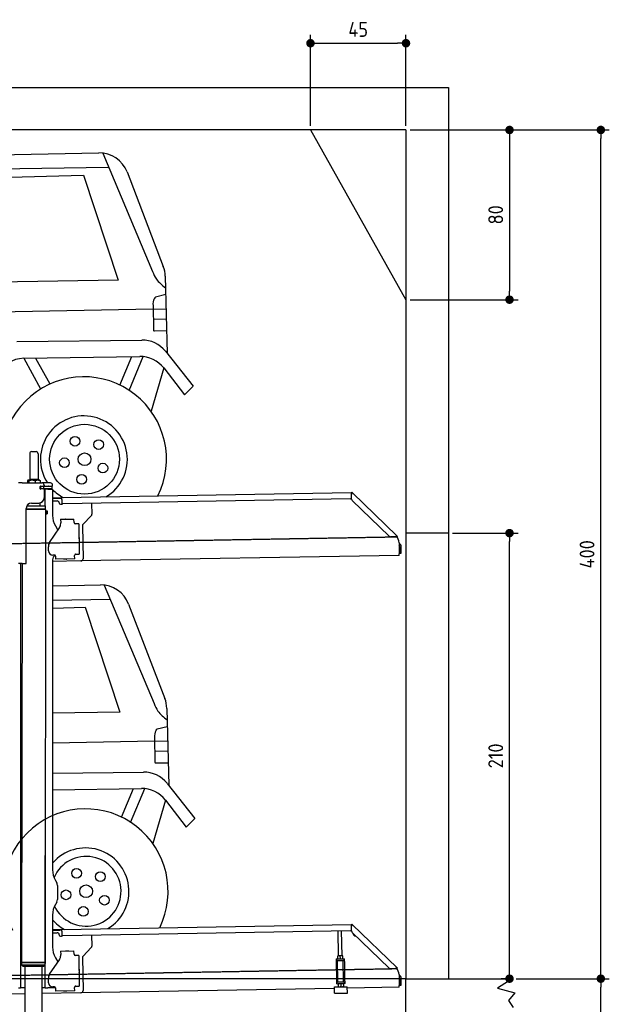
# Model space of a CAD drawing. Header units: millimetres. Extents: x 552 to 7231, y 5567 to 12636.
# Tile 4 of 4: x 4453 to 7231, y 7995 to 12636. Entities that reach past the tile are written whole.
import ezdxf

# ---------------------------------------------------------------- set-up
doc = ezdxf.new("R2010")
doc.units = ezdxf.units.MM
doc.linetypes.add('GEN3', pattern=[6.25, 5, -1.25])
doc.layers.get('0').update_dxf_attribs({"lineweight": 25})
for name, color, linetype, lineweight in [('3', 6, 'GEN3', 25), ('4', 3, 'Continuous', 25), ('5', 3, 'Continuous', 25), ('AM_0', 7, 'Continuous', 25), ('AM_5', 3, 'Continuous', 25)]:
    doc.layers.add(name, color=color, linetype=linetype, lineweight=lineweight)
doc.layers.add('Car', color=10, linetype='Continuous')
doc.styles.get("Standard").update_dxf_attribs({"font": 'ISOCP.SHX'})
doc.dimstyles.new('GEN-ISO$0', dxfattribs={"dimscale": 20, "dimtxt": 3.5, "dimasz": 2, "dimexe": 2, "dimexo": 1, "dimgap": 1.5, "dimtad": 1, "dimdec": 1, "dimlfac": 0.1, "dimdsep": 46, "dimtxsty": 'Standard', "dimblk": 'PUNKT', "dimcen": 2, "dimclrd": 256, "dimclre": 256, "dimclrt": 2, "dimadec": 0, "dimazin": 0, "dimtp": 0.1, "dimtm": 0.1, "dimtfac": 0.71, "dimtdec": 1, "dimtmove": 2, "dimatfit": 3, "dimldrblk": 'PUNKT', "dimfxl": 1, "dimtolj": 1, "dimarcsym": 0})

# ---------------------------------------------------------------- blocks, each defined once
blk = doc.blocks.new('PUNKT')
at = {"layer": '4', "color": 0, "linetype": 'ByBlock'}
blk.add_line((-0.5, 0), (-1, 0), dxfattribs=at)
at = {"layer": '4', "color": 0, "linetype": 'ByBlock', "const_width": 0.5}
blk.add_lwpolyline([(-0.25, 0, 1), (0.25, 0, 1)], format="xyb", close=True, dxfattribs=at)
blk = doc.blocks.new('*D4')
at = {"layer": '4', "lineweight": -2, "transparency": 16777216}
for p, q in [((6792.8, 8115.9), (7231, 8115.9)), ((7191, 6055.9), (7191, 8075.9)), ((6292.8, 6015.9), (7231, 6015.9))]:
    blk.add_line(p, q, dxfattribs=at)
at = {"layer": 'Defpoints', "color": 0, "transparency": 16777216}
for p in [(6772.8, 8115.9), (7191, 8115.9), (6272.8, 6015.9)]:
    blk.add_point(p, dxfattribs=at)
at = {"layer": '4', "lineweight": -2, "transparency": 16777216, "xscale": 40, "yscale": 40, "zscale": 40}
for p, rotation in [((7191, 8115.9), 90), ((7191, 6015.9), 270)]:
    blk.add_blockref('PUNKT', p, dxfattribs=dict(at, rotation=rotation))
at = {"layer": '4', "color": 2, "transparency": 16777216, "insert": (7125.9, 7065.9), "char_height": 70, "attachment_point": 5, "rotation": 90}
blk.add_mtext('\\A1;210', dxfattribs=at)
blk = doc.blocks.new('*D5')
at = {"layer": '4', "lineweight": -2, "transparency": 16777216}
for p, q in [((6292.8, 12115.9), (7231, 12115.9)), ((7191, 8155.9), (7191, 12075.9)), ((6792.8, 8115.9), (7231, 8115.9))]:
    blk.add_line(p, q, dxfattribs=at)
at = {"layer": 'Defpoints', "color": 0, "transparency": 16777216}
for p in [(6272.8, 12115.9), (7191, 12115.9), (6772.8, 8115.9)]:
    blk.add_point(p, dxfattribs=at)
at = {"layer": '4', "lineweight": -2, "transparency": 16777216, "xscale": 40, "yscale": 40, "zscale": 40}
for p, rotation in [((7191, 12115.9), 90), ((7191, 8115.9), 270)]:
    blk.add_blockref('PUNKT', p, dxfattribs=dict(at, rotation=rotation))
at = {"layer": '4', "color": 2, "transparency": 16777216, "insert": (7126, 10115.9), "char_height": 70, "attachment_point": 5, "rotation": 90}
blk.add_mtext('\\A1;400', dxfattribs=at)
blk = doc.blocks.new('*D10')
at = {"layer": '4', "lineweight": -2, "transparency": 16777216}
for p, q in [((5822.8, 12135.9), (5822.8, 12564.6)), ((6272.8, 12135.9), (6272.8, 12564.6)), ((5862.8, 12524.6), (6232.8, 12524.6))]:
    blk.add_line(p, q, dxfattribs=at)
at = {"layer": 'Defpoints', "color": 0, "transparency": 16777216}
for p in [(6272.8, 12524.6), (5822.8, 12115.9), (6272.8, 12115.9)]:
    blk.add_point(p, dxfattribs=at)
at = {"layer": '4', "lineweight": -2, "transparency": 16777216, "xscale": 40, "yscale": 40, "zscale": 40, "rotation": 180}
blk.add_blockref('PUNKT', (5822.8, 12524.6), dxfattribs=at)
at = {"layer": '4', "lineweight": -2, "transparency": 16777216, "xscale": 40, "yscale": 40, "zscale": 40}
blk.add_blockref('PUNKT', (6272.8, 12524.6), dxfattribs=at)
at = {"layer": '4', "color": 2, "transparency": 16777216, "insert": (6047.8, 12589.6), "char_height": 70, "attachment_point": 5}
blk.add_mtext('\\A1;45', dxfattribs=at)
blk = doc.blocks.new('*D11')
at = {"layer": '4', "lineweight": -2, "transparency": 16777216}
for p, q in [((6292.8, 12115.9), (6800.7, 12115.9)), ((6760.7, 12075.9), (6760.7, 11355.9)), ((6292.8, 11315.9), (6800.7, 11315.9))]:
    blk.add_line(p, q, dxfattribs=at)
at = {"layer": 'Defpoints', "color": 0, "transparency": 16777216}
for p in [(6272.8, 12115.9), (6272.8, 11315.9), (6760.7, 11315.9)]:
    blk.add_point(p, dxfattribs=at)
at = {"layer": '4', "lineweight": -2, "transparency": 16777216, "xscale": 40, "yscale": 40, "zscale": 40}
for p, rotation in [((6760.7, 12115.9), 90), ((6760.7, 11315.9), 270)]:
    blk.add_blockref('PUNKT', p, dxfattribs=dict(at, rotation=rotation))
at = {"layer": '4', "color": 2, "transparency": 16777216, "insert": (6695.7, 11715.9), "char_height": 70, "attachment_point": 5, "rotation": 90}
blk.add_mtext('\\A1;80', dxfattribs=at)
blk = doc.blocks.new('*D13')
at = {"layer": 'AM_5', "lineweight": -2, "transparency": 16777216}
for p, q in [((6492.8, 10215.9), (6800.7, 10215.9)), ((6760.7, 8155.9), (6760.7, 10175.9)), ((6752.8, 8115.9), (6720.7, 8115.9))]:
    blk.add_line(p, q, dxfattribs=at)
at = {"layer": 'Defpoints', "color": 0, "transparency": 16777216}
for p in [(6472.8, 10215.9), (6760.7, 10215.9), (6772.8, 8115.9)]:
    blk.add_point(p, dxfattribs=at)
at = {"layer": 'AM_5', "lineweight": -2, "transparency": 16777216, "xscale": 40, "yscale": 40, "zscale": 40}
for p, rotation in [((6760.7, 10215.9), 90), ((6760.7, 8115.9), 270)]:
    blk.add_blockref('PUNKT', p, dxfattribs=dict(at, rotation=rotation))
at = {"layer": 'AM_5', "color": 2, "linetype": 'Continuous', "transparency": 16777216, "insert": (6695.7, 9165.9), "char_height": 70, "attachment_point": 5, "rotation": 90}
blk.add_mtext('\\A1;210', dxfattribs=at)

msp = doc.modelspace()

# ---------------------------------------------------------------- linework, layer by layer
for p, q in [((872.77, 12315.9), (6472.77, 12315.9)), ((6472.77, 12315.9), (6472.77, 8115.9)), ((6272.78, 12115.9), (1072.77, 12115.9)), ((6272.78, 12115.9), (6272.78, 8115.9)), ((4499.57, 10589.98), (4499.57, 10469.98)), ((4509.57, 10599.98), (4529.57, 10599.98)), ((4539.57, 10589.98), (4539.57, 10469.98)), ((4463.57, 10452.48), (4447.57, 10452.48)), ((4463.57, 10452.48), (4557.57, 10452.48)), ((4489.65, 10462.52), (4489.65, 10452.48)), ((4492.07, 10464.98), (4491.61, 10464.71)), ((4492.52, 10464.98), (4492.07, 10464.98)), ((4510.35, 10464.98), (4492.52, 10464.98)), ((4495.39, 10462.52), (4495.39, 10452.48)), ((4499.57, 10469.98), (4539.57, 10469.98)), ((4501.57, 10464.98), (4501.57, 10469.98)), ((4537.39, 10464.98), (4510.35, 10464.98)), ((4525.31, 10462.52), (4525.31, 10452.48)), ((4547.07, 10464.98), (4537.39, 10464.98)), ((4537.57, 10464.98), (4537.57, 10469.98)), ((4547.07, 10464.98), (4547.53, 10464.71)), ((4549.48, 10462.52), (4549.48, 10452.48)), ((4597.57, 10452.48), (4557.57, 10452.48)), ((4567.57, 10442.48), (4567.57, 10439.48)), ((4607.57, 10439.48), (4607.57, 10442.48)), ((4548.68, 10423.98), (4548.57, 10423.98)), ((4550.57, 10423.98), (4548.68, 10423.98)), ((4550.57, 10435.98), (4548.7, 10435.98)), ((4549.57, 10426.62), (4549.57, 10433.83)), ((4550.57, 10435.98), (4551.57, 10435.98)), ((4550.57, 10435.98), (4550.57, 10423.98)), ((4551.57, 10423.98), (4550.57, 10423.98)), ((4564.57, 10435.98), (4551.57, 10435.98)), ((4552.21, 10423.98), (4551.57, 10423.98)), ((4552.21, 10436.48), (4564.57, 10436.48)), ((4564.57, 10423.98), (4552.21, 10423.98)), ((4564.57, 10435.98), (4565.57, 10435.98)), ((4565.57, 10423.98), (4564.57, 10423.98)), ((4567.74, 10435.98), (4565.57, 10435.98)), ((4565.57, 10423.98), (4565.57, 10435.98)), ((4565.57, 10423.98), (4567.74, 10423.98)), ((4567.57, 10420.98), (4567.57, 10382.48)), ((4603.4, 10435.98), (4567.74, 10435.98)), ((4603.4, 10423.98), (4567.74, 10423.98)), ((4572.57, 10343.9), (4572.57, 10422.48)), ((4584.57, 10422.48), (4572.57, 10422.48)), ((4584.57, 10422.48), (4606.57, 10422.48)), ((4592.21, 10436.48), (4604.57, 10436.48)), ((4603.4, 10435.98), (4605.57, 10435.98)), ((4605.57, 10423.98), (4603.4, 10423.98)), ((4605.57, 10423.98), (4605.57, 10435.98)), ((4607.57, 10421.48), (4607.57, 10299.54)), ((4651.05, 10383.01), (6015.84, 10406.83)), ((6016.97, 10408.53), (6015.58, 10407.09)), ((6017.37, 10405.35), (6015.58, 10407.09)), ((6016.12, 10375.88), (6015.73, 10398.43)), ((6015.96, 10400.02), (6015.84, 10406.83)), ((6016.97, 10408.53), (6018.76, 10406.79)), ((6018.87, 10403.91), (6017.37, 10405.35)), ((6018.76, 10406.79), (6020.26, 10405.34)), ((6018.87, 10403.91), (6019.25, 10404.29)), ((6019.25, 10404.29), (6020.26, 10405.34)), ((6020.26, 10405.34), (6229.47, 10203.31)), ((4489.57, 10344.03), (4489.57, 10348.74)), ((4508.57, 10357.48), (4542.57, 10357.48)), ((4549.57, 10343.93), (4549.59, 10358.49)), ((4607.57, 10382.25), (4641.05, 10382.84)), ((4641.12, 10378.84), (4607.57, 10378.25)), ((4607.57, 10367.25), (4628.81, 10367.62)), ((4638.99, 10357.8), (4639, 10356.8)), ((4641.05, 10382.84), (4651.05, 10383.01)), ((4651.12, 10379.01), (4641.12, 10378.84)), ((4644.09, 10351.89), (4649.09, 10351.97)), ((4651.19, 10375.01), (4651.05, 10383.01)), ((4651.19, 10375.01), (4651.48, 10358.02)), ((6011.36, 10376.75), (4656.57, 10353.1)), ((4791.55, 10355.46), (4792.44, 10304.61)), ((6193.05, 10200.95), (6019.17, 10368.86)), ((4483.57, 10075.48), (4483.57, 10332.48)), ((4483.57, 10075.48), (4483.57, 10332.48)), ((4483.57, 10330.77), (4574.55, 10330.63)), ((4483.57, 10329.03), (4571.54, 10328.9)), ((4571.54, 10328.9), (4483.57, 10329.03)), ((4574.54, 10327.16), (4483.57, 10327.3)), ((4486.4, 10344.03), (4574.57, 10343.89)), ((4571.54, 10328.9), (4574.55, 10330.63)), ((4571.54, 10328.9), (4574.54, 10327.16)), ((4574.51, 10306.39), (4571.79, 8191.9)), ((4572.57, 10328.31), (4572.57, 10329.49)), ((4574.51, 10306.39), (4581.51, 10306.38)), ((4574.54, 10327.16), (4574.53, 10321.39)), ((4574.53, 10321.39), (4581.53, 10321.38)), ((4574.55, 10330.63), (4574.57, 10343.89)), ((4581.51, 10306.38), (4581.53, 10321.38)), ((4582.51, 10307.38), (4581.51, 10306.38)), ((4582.53, 10320.38), (4581.53, 10321.38)), ((4582.53, 10320.38), (4582.51, 10307.38)), ((4645.33, 10280.9), (4708.32, 10282)), ((4645.33, 10280.9), (4645.61, 10264.9)), ((4645.68, 10260.66), (4645.61, 10264.9)), ((4669.82, 10281.82), (4683.81, 10282.07)), ((4708.6, 10266), (4708.32, 10282)), ((4708.6, 10266), (4708.62, 10265)), ((4713.7, 10260.09), (4714.7, 10260.1)), ((4730.7, 10260.38), (4714.7, 10260.1)), ((4730.7, 10260.38), (4733.21, 10116.4)), ((4789.63, 10297.49), (4751.18, 10257.67)), ((4593.55, 10172.05), (4639.7, 10240.48)), ((4620.96, 10249.54), (4632.43, 10229.69)), ((4748.37, 10250.55), (4751.09, 10094.71)), ((6472.77, 10215.9), (6272.78, 10215.9)), ((4732.33, 10195.4), (4732.58, 10181.4)), ((6222.72, 10198.54), (6200.17, 10198.15)), ((6228.46, 10202.26), (6228.08, 10201.87)), ((6229.58, 10200.43), (6228.08, 10201.87)), ((6229.47, 10203.31), (6228.46, 10202.26)), ((6229.47, 10203.31), (6230.97, 10201.87)), ((6231.38, 10198.69), (6229.58, 10200.43)), ((6230.97, 10201.87), (6232.77, 10200.13)), ((6231.38, 10198.69), (6232.77, 10200.13)), ((6240.01, 10170), (6240.9, 10118.72)), ((4587.92, 10131.87), (4587.57, 10151.87)), ((4717.22, 10116.13), (4716.22, 10116.11)), ((4717.22, 10116.13), (4733.21, 10116.4)), ((6241.04, 10110.72), (6240.9, 10118.72)), ((6242.3, 10153.18), (6242.87, 10120.81)), ((6242.87, 10120.81), (6250.86, 10120.95)), ((6250.86, 10120.95), (6250.3, 10153.32)), ((4463.57, 10072.48), (4447.57, 10072.48)), ((4463.57, 10072.48), (4447.57, 10072.48)), ((4455.57, 10069.48), (4455.57, 10072.48)), ((4455.57, 10069.48), (4455.57, 10072.48)), ((4455.57, 10069.48), (4455.57, 8072.48)), ((4464.15, 10072.48), (4461.79, 8192.07)), ((4463.57, 10072.48), (4480.57, 10072.48)), ((4463.57, 10072.48), (4480.57, 10072.48)), ((4607.57, 10089.48), (4607.57, 8629.11)), ((4741.27, 10084.54), (4607.57, 10082.21)), ((4616.27, 10112.36), (4608.27, 10112.22)), ((4621.35, 10107.45), (4621.61, 10092.45)), ((4711.6, 10094.02), (4621.61, 10092.45)), ((4673.61, 10092.86), (4659.62, 10092.62)), ((4711.3, 10111.02), (4711.32, 10110.02)), ((4711.6, 10094.02), (4711.32, 10110.02)), ((6241.04, 10110.72), (4741.27, 10084.54)), ((4572.57, 8072.48), (4572.57, 8696.99)), ((4620.96, 8579.11), (4627.22, 8568.28)), ((4630.57, 8555.78), (4630.57, 8489.18)), ((4627.22, 8476.68), (4620.96, 8465.85)), ((4607.57, 8415.85), (4607.57, 8264.54)), ((4651.05, 8348.01), (6015.84, 8371.83)), ((6016.97, 8373.53), (6015.58, 8372.09)), ((6017.37, 8370.35), (6015.58, 8372.09)), ((6016.12, 8340.88), (6015.73, 8363.43)), ((6015.96, 8365.02), (6015.84, 8371.83)), ((6016.97, 8373.53), (6018.76, 8371.79)), ((6018.87, 8368.91), (6017.37, 8370.35)), ((6018.76, 8371.79), (6020.26, 8370.34)), ((6018.87, 8368.91), (6019.25, 8369.29)), ((6019.25, 8369.29), (6020.26, 8370.34)), ((6020.26, 8370.34), (6229.47, 8168.31)), ((4607.57, 8347.25), (4641.05, 8347.84)), ((4641.12, 8343.84), (4607.57, 8343.25)), ((4607.57, 8332.25), (4628.81, 8332.62)), ((4638.99, 8322.8), (4639, 8321.8)), ((4641.05, 8347.84), (4651.05, 8348.01)), ((4651.12, 8344.01), (4641.12, 8343.84)), ((4644.09, 8316.89), (4649.09, 8316.97)), ((4651.19, 8340.01), (4651.05, 8348.01)), ((4651.19, 8340.01), (4651.48, 8323.02)), ((6011.36, 8341.75), (4656.57, 8318.1)), ((4791.55, 8320.46), (4792.44, 8269.61)), ((5955.41, 8224.06), (5953.37, 8340.74)), ((5971.41, 8224.34), (5969.37, 8341.02)), ((6193.05, 8165.95), (6019.17, 8333.86)), ((4789.63, 8262.49), (4751.18, 8222.67)), ((4620.96, 8214.54), (4632.43, 8194.69)), ((4645.33, 8245.9), (4708.32, 8247)), ((4645.33, 8245.9), (4645.61, 8229.9)), ((4645.68, 8225.66), (4645.61, 8229.9)), ((4669.82, 8246.82), (4683.81, 8247.07)), ((4708.6, 8231), (4708.32, 8247)), ((4708.6, 8231), (4708.62, 8230)), ((4713.7, 8225.09), (4714.7, 8225.1)), ((4730.7, 8225.38), (4714.7, 8225.1)), ((4730.7, 8225.38), (4733.21, 8081.4)), ((4748.37, 8215.55), (4751.09, 8059.71)), ((5952.16, 8224), (5951.42, 8223.55)), ((5951.64, 8210.69), (5951.44, 8222.48)), ((5974.66, 8224.39), (5952.16, 8224)), ((5963.64, 8210.9), (5963.43, 8222.69)), ((5974.66, 8224.39), (5975.41, 8223.97)), ((5975.64, 8211.11), (5975.43, 8222.9)), ((4461.79, 8192.07), (4461.77, 8181.07)), ((4461.77, 8181.07), (4571.77, 8180.9)), ((4468.76, 8174.06), (4461.77, 8181.07)), ((4571.79, 8191.9), (4461.79, 8192.07)), ((4461.79, 8192.07), (4571.79, 8191.9)), ((4564.76, 8173.91), (4468.76, 8174.06)), ((4477.06, 8174.04), (4474.18, 6153.98)), ((4557.06, 8173.92), (4554.18, 6153.98)), ((4564.76, 8173.91), (4571.77, 8180.9)), ((4571.79, 8191.9), (4571.77, 8180.9)), ((4593.55, 8137.05), (4639.7, 8205.48)), ((5943.67, 8209.05), (5948.67, 8209.14)), ((5943.67, 8209.05), (5943.81, 8201.05)), ((5948.81, 8201.14), (5943.81, 8201.05)), ((5943.81, 8201.05), (5943.95, 8193.05)), ((5943.95, 8193.05), (5945.43, 8108.06)), ((5948.67, 8209.14), (5978.66, 8209.66)), ((5948.81, 8201.14), (5978.8, 8201.66)), ((5952.1, 8101.18), (5950.36, 8201.16)), ((5952.42, 8209.2), (5951.66, 8209.62)), ((5974.91, 8209.59), (5975.66, 8210.04)), ((5979, 8101.65), (5977.25, 8201.63)), ((5978.66, 8209.66), (5983.66, 8209.75)), ((5983.8, 8201.75), (5978.8, 8201.66)), ((5983.8, 8201.75), (5983.66, 8209.75)), ((5983.94, 8193.75), (5983.8, 8201.75)), ((5985.43, 8108.76), (5983.94, 8193.75)), ((6228.46, 8167.26), (6228.08, 8166.87)), ((6229.47, 8168.31), (6228.46, 8167.26)), ((6229.47, 8168.31), (6230.97, 8166.87)), ((4732.33, 8160.4), (4732.58, 8146.4)), ((6222.72, 8163.54), (6200.17, 8163.15)), ((6229.58, 8165.43), (6228.08, 8166.87)), ((6231.38, 8163.69), (6229.58, 8165.43)), ((6230.97, 8166.87), (6232.77, 8165.13)), ((6231.38, 8163.69), (6232.77, 8165.13)), ((6240.01, 8135), (6240.9, 8083.72)), ((4455.57, 8097.48), (4455.57, 8072.48)), ((4587.92, 8096.87), (4587.57, 8116.87)), ((4616.27, 8077.36), (4608.27, 8077.22)), ((4711.3, 8076.02), (4711.32, 8075.02)), ((4711.6, 8059.02), (4711.32, 8075.02)), ((4717.22, 8081.13), (4716.22, 8081.11)), ((4717.22, 8081.13), (4733.21, 8081.4)), ((5935.97, 8077.09), (5995.96, 8078.14)), ((5936.5, 8047.1), (5935.97, 8077.09)), ((5945.43, 8108.06), (5945.57, 8100.07)), ((5945.57, 8100.07), (5950.57, 8100.15)), ((5945.57, 8100.07), (5945.71, 8092.07)), ((5950.71, 8092.15), (5945.71, 8092.07)), ((5950.57, 8100.15), (5980.57, 8100.68)), ((5950.71, 8092.15), (5980.71, 8092.68)), ((5952.1, 8101.18), (5979, 8101.65)), ((5954.46, 8092.22), (5953.72, 8091.77)), ((5953.74, 8090.7), (5953.94, 8078.91)), ((5954.72, 8077.42), (5953.96, 8077.84)), ((5957.57, 8100.28), (5957.55, 8101.28)), ((5965.73, 8090.91), (5965.94, 8079.12)), ((5973.57, 8100.55), (5973.55, 8101.55)), ((5976.96, 8092.61), (5977.71, 8092.19)), ((5977.22, 8077.81), (5977.96, 8078.26)), ((5977.73, 8091.12), (5977.94, 8079.33)), ((5980.57, 8100.68), (5985.57, 8100.76)), ((5985.71, 8092.77), (5980.71, 8092.68)), ((5985.57, 8100.76), (5985.43, 8108.76)), ((5985.71, 8092.77), (5985.57, 8100.76)), ((5996.49, 8048.15), (5995.96, 8078.14)), ((6241.04, 8075.72), (5996.08, 8071.44)), ((6241.04, 8075.72), (6240.9, 8083.72)), ((6242.3, 8118.18), (6242.87, 8085.81)), ((6242.87, 8085.81), (6250.86, 8085.95)), ((6250.86, 8085.95), (6250.3, 8118.32)), ((6272.78, 6015.9), (6272.78, 8115.9)), ((6272.78, 8115.9), (6772.77, 8115.9)), ((6772.77, 8115.9), (6704.42, 8071.14)), ((4476.48, 8044.92), (4146.36, 8039.16)), ((4447.57, 8072.48), (4455.57, 8072.48)), ((4463.57, 8072.48), (4455.57, 8072.48)), ((4476.6, 8072.48), (4463.57, 8072.48)), ((4741.27, 8049.54), (4556.56, 8046.32)), ((4572.57, 8072.48), (4556.6, 8072.48)), ((4572.57, 8072.48), (4584.57, 8072.48)), ((4621.35, 8072.48), (4584.57, 8072.48)), ((4621.35, 8072.45), (4621.61, 8057.45)), ((4711.6, 8059.02), (4621.61, 8057.45)), ((4673.61, 8057.86), (4659.62, 8057.62)), ((5936.09, 8070.4), (4741.27, 8049.54)), ((5936.5, 8047.1), (5996.49, 8048.15)), ((6704.42, 8071.14), (6785.37, 8049.5)), ((6785.37, 8049.5), (6755.25, 8012.82)), ((6755.25, 8012.82), (6778.31, 7980.37))]:
    msp.add_line(p, q)
for centre, radius, start, end in [((4509.57, 10589.98), 10, 90, 180), ((4529.57, 10589.98), 10, 0, 90), ((4557.57, 10442.48), 10, 0, 90), ((4597.57, 10442.48), 10, 0, 90), ((4549.57, 10436.48), 1, 48.59038, 221.40962), ((4549.57, 10423.98), 1, 138.59038, 311.40962), ((4546.57, 10433.83), 3, 0, 41.40962), ((4546.57, 10426.62), 3, 318.59038, 0), ((4552.21, 10439.48), 3, 228.59038, 270), ((4552.21, 10420.98), 3, 90, 131.40962), ((4564.57, 10439.48), 3, 270, 0), ((4564.57, 10420.98), 3, 0, 90), ((4589.57, 10436.48), 1, 48.59038, 210), ((4589.57, 10423.98), 1, 180, 311.40962), ((4592.21, 10439.48), 3, 228.59038, 270), ((4592.21, 10420.98), 3, 90, 131.40962), ((4604.57, 10439.48), 3, 270, 0), ((4604.57, 10420.98), 3, 22.00087, 90), ((4606.57, 10421.48), 1, 0, 90), ((6020.73, 10398.52), 5, 129.24347, 181), ((4508.57, 10332.48), 25, 90, 180), ((4542.57, 10382.48), 25, 270, 0), ((4628.99, 10357.62), 10, 1, 91), ((4644, 10356.88), 5, 181, 271), ((4649, 10356.97), 5, 271, 327.76328), ((4656.48, 10358.1), 5, 181, 271), ((6011.28, 10381.75), 5, 271, 342.47087), ((6026.12, 10376.05), 10, 181, 226), ((4782.44, 10304.43), 10, 316, 1), ((4707.57, 10299.54), 100, 180, 210), ((4610.69, 10260.05), 35, 326, 1), ((4669.83, 10280.82), 1, 91, 151), ((4683.83, 10281.07), 1, 31, 91), ((4713.62, 10265.09), 5, 181, 271), ((4758.37, 10250.72), 10, 136, 181), ((4622.57, 10152.48), 35, 146, 181), ((4731.33, 10195.38), 1, 1, 61), ((4731.58, 10181.39), 1, 301, 1), ((6200, 10208.14), 10, 226, 271), ((6222.63, 10203.54), 5, 271, 322.75653), ((6190.01, 10169.13), 50, 1, 41.06864), ((6234.3, 10153.04), 16, 1, 68.97569), ((4607.92, 10132.22), 20, 181, 271), ((4716.3, 10111.11), 5, 91, 181), ((6234.3, 10153.04), 8, 1, 42.40962), ((4480.57, 10075.48), 3, 270, 0), ((4480.57, 10075.48), 3, 270, 0), ((4632.57, 10089.48), 25, 120.68722, 180), ((4616.35, 10107.36), 5, 12.53696, 91), ((4659.6, 10093.62), 1, 211, 271), ((4673.6, 10093.86), 1, 271, 331), ((4741.1, 10094.54), 10, 271, 1), ((4571.57, 8651.48), 2, 297.61599, 300), ((4571.57, 8673.48), 2, 60, 61.1039), ((4707.57, 8629.11), 100, 180, 210), ((4605.57, 8555.78), 25, 0, 30), ((4707.57, 8415.85), 100, 150, 180), ((4605.57, 8489.18), 25, 330, 0), ((6020.73, 8363.52), 5, 129.24347, 181), ((4628.99, 8322.62), 10, 1, 91), ((4644, 8321.88), 5, 181, 271), ((4649, 8321.97), 5, 271, 327.76328), ((4656.48, 8323.1), 5, 181, 271), ((6011.28, 8346.75), 5, 271, 342.47087), ((6026.12, 8341.05), 10, 181, 226), ((6035.08, 8329.66), 12.5, 175.96802, 276.03198), ((4707.57, 8264.54), 100, 180, 210), ((4782.44, 8269.43), 10, 316, 1), ((4571.57, 8223.48), 2, 60, 82.15858), ((4610.69, 8225.05), 35, 326, 1), ((4669.83, 8245.82), 1, 91, 151), ((4683.83, 8246.07), 1, 31, 91), ((4713.62, 8230.09), 5, 181, 271), ((4758.37, 8215.72), 10, 136, 181), ((4571.57, 8201.48), 2, 276.68493, 300), ((6190.01, 8134.13), 50, 1, 41.06864), ((4622.57, 8117.48), 35, 146, 181), ((4731.33, 8160.38), 1, 1, 61), ((4731.58, 8146.39), 1, 301, 1), ((6200, 8173.14), 10, 226, 271), ((6222.63, 8168.54), 5, 271, 322.75653), ((6234.3, 8118.04), 16, 1, 68.97569), ((6234.3, 8118.04), 8, 1, 42.40962), ((4607.92, 8097.22), 20, 181, 271), ((4616.35, 8072.36), 5, 12.53696, 91), ((4716.3, 8076.11), 5, 91, 181), ((4659.6, 8058.62), 1, 211, 271), ((4673.6, 8058.86), 1, 271, 331), ((4741.1, 8059.54), 10, 271, 1)]:
    msp.add_arc(centre, radius, start, end)
for points, weights in [([(4492.52, 10464.98), (4491.19, 10464.98), (4489.65, 10462.52)], [1, 1.0379548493, 1]), ([(4495.39, 10462.52), (4493.85, 10464.98), (4492.52, 10464.98)], [1, 1.0379548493, 1]), ([(4510.35, 10464.98), (4503.41, 10464.98), (4495.39, 10462.52)], [1, 1.0379548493, 1]), ([(4525.31, 10462.52), (4517.29, 10464.98), (4510.35, 10464.98)], [1, 1.0379548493, 1]), ([(4537.39, 10464.98), (4531.78, 10464.98), (4525.31, 10462.52)], [1, 1.0379548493, 1]), ([(4549.48, 10462.52), (4543.01, 10464.98), (4537.39, 10464.98)], [1, 1.0379548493, 1]), ([(4547.53, 10464.71), (4548.44, 10464.18), (4549.48, 10462.52)], [1.01682908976, 1.02536255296, 1]), ([(5951.44, 8222.48), (5951.42, 8223.55), (5951.42, 8223.55)], [1, 1.07735026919, 1.07735026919]), ([(5963.43, 8222.69), (5957.4, 8224.59), (5951.44, 8222.48)], [1, 1.15470053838, 1]), ([(5975.43, 8222.9), (5969.4, 8224.8), (5963.43, 8222.69)], [1, 1.15470053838, 1]), ([(5975.41, 8223.97), (5975.41, 8223.97), (5975.43, 8222.9)], [1.07735026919, 1.07735026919, 1]), ([(5951.64, 8210.69), (5957.68, 8208.8), (5963.64, 8210.9)], [1, 1.15470053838, 1]), ([(5951.66, 8209.62), (5951.66, 8209.62), (5951.64, 8210.69)], [1.07735026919, 1.07735026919, 1]), ([(5963.64, 8210.9), (5969.67, 8209.01), (5975.64, 8211.11)], [1, 1.15470053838, 1]), ([(5975.64, 8211.11), (5975.66, 8210.04), (5975.66, 8210.04)], [1, 1.07735026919, 1.07735026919]), ([(5953.74, 8090.7), (5953.72, 8091.77), (5953.72, 8091.77)], [1, 1.07735026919, 1.07735026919]), ([(5965.73, 8090.91), (5959.7, 8092.81), (5953.74, 8090.7)], [1, 1.15470053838, 1]), ([(5953.94, 8078.91), (5959.98, 8077.02), (5965.94, 8079.12)], [1, 1.15470053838, 1]), ([(5953.96, 8077.84), (5953.96, 8077.84), (5953.94, 8078.91)], [1.07735026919, 1.07735026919, 1]), ([(5977.73, 8091.12), (5971.7, 8093.02), (5965.73, 8090.91)], [1, 1.15470053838, 1]), ([(5965.94, 8079.12), (5971.97, 8077.23), (5977.94, 8079.33)], [1, 1.15470053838, 1]), ([(5977.71, 8092.19), (5977.71, 8092.19), (5977.73, 8091.12)], [1.07735026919, 1.07735026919, 1]), ([(5977.94, 8079.33), (5977.96, 8078.26), (5977.96, 8078.26)], [1, 1.07735026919, 1.07735026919])]:
    msp.add_rational_spline(points, weights, degree=2)
for points, knots in [([(6017.26, 10402.12), (6017.1, 10402.18), (6016.95, 10402.25), (6016.52, 10402.45), (6016.32, 10402.56), (6016.09, 10402.7), (6016.03, 10402.75), (6015.93, 10402.82), (6015.91, 10402.83), (6015.91, 10402.83)], [0.57395873, 0.57395873, 0.57395873, 0.57395873, 0.60928252, 0.60928252, 0.68457672, 0.68457672, 0.73471963, 0.73471963, 0.78828708, 0.78828708, 0.78828708, 0.78828708]), ([(6018.42, 10403.08), (6018.28, 10402.98), (6018.13, 10402.87), (6017.84, 10402.63), (6017.7, 10402.51), (6017.56, 10402.39)], [0, 0, 0, 0, 0.05619833, 0.05619833, 0.11238632, 0.11238632, 0.11238632, 0.11238632]), ([(6020.26, 10405.34), (6020.31, 10405.3), (6020.34, 10405.24), (6020.35, 10405.03), (6020.27, 10404.85), (6019.95, 10404.41), (6019.71, 10404.16), (6019.28, 10403.76), (6019.12, 10403.63), (6018.79, 10403.35), (6018.61, 10403.22), (6018.42, 10403.08)], [0, 0, 0, 0, 0.07839586, 0.07839586, 0.23254327, 0.23254327, 0.38325668, 0.38325668, 0.45586956, 0.45586956, 0.5284931, 0.5284931, 0.5284931, 0.5284931]), ([(6018.98, 10403.51), (6019, 10403.58), (6019.01, 10403.65), (6018.98, 10403.75), (6018.97, 10403.78), (6018.93, 10403.85), (6018.9, 10403.88), (6018.87, 10403.91)], [0.17010098, 0.17010098, 0.17010098, 0.17010098, 0.21908376, 0.21908376, 0.24434238, 0.24434238, 0.27026411, 0.27026411, 0.27026411, 0.27026411]), ([(4574.53, 10321.39), (4574.53, 10321.39), (4574.5, 10321.21), (4574.41, 10320.44), (4574.34, 10319.86), (4574.21, 10318.53), (4574.14, 10317.69), (4574.04, 10315.84), (4574.01, 10314.84), (4574.01, 10313.9)], [3.3947259, 3.3947259, 3.3947259, 3.3947259, 3.6776181, 3.6776181, 3.9605102, 3.9605102, 4.2434057, 4.2434057, 4.5263012, 4.5263012, 4.5263012, 4.5263012]), ([(4574.01, 10313.9), (4574.01, 10312.95), (4574.03, 10311.95), (4574.12, 10310.1), (4574.19, 10309.26), (4574.32, 10307.93), (4574.39, 10307.35), (4574.48, 10306.58), (4574.51, 10306.39), (4574.51, 10306.39)], [0, 0, 0, 0, 0.2828955, 0.2828955, 0.565791, 0.565791, 0.8486832, 0.8486832, 1.1315753, 1.1315753, 1.1315753, 1.1315753]), ([(6226.61, 10200.51), (6226.73, 10200.66), (6226.85, 10200.8), (6227.07, 10201.1), (6227.17, 10201.24), (6227.27, 10201.39)], [0, 0, 0, 0, 0.05592576, 0.05592576, 0.11186183, 0.11186183, 0.11186183, 0.11186183]), ([(6227.27, 10201.39), (6227.41, 10201.6), (6227.55, 10201.79), (6227.96, 10202.33), (6228.22, 10202.63), (6228.7, 10203.1), (6228.9, 10203.26), (6229.16, 10203.37), (6229.23, 10203.39), (6229.37, 10203.38), (6229.42, 10203.36), (6229.47, 10203.31)], [0, 0, 0, 0, 0.07658948, 0.07658948, 0.22699607, 0.22699607, 0.37633525, 0.37633525, 0.45078586, 0.45078586, 0.52533064, 0.52533064, 0.52533064, 0.52533064]), ([(6228.08, 10201.87), (6228.04, 10201.92), (6227.99, 10201.95), (6227.86, 10202), (6227.77, 10202), (6227.68, 10201.97)], [0, 0, 0, 0, 0.03951922, 0.03951922, 0.10139952, 0.10139952, 0.10139952, 0.10139952]), ([(6017.26, 8367.12), (6017.1, 8367.18), (6016.95, 8367.25), (6016.52, 8367.45), (6016.32, 8367.56), (6016.09, 8367.7), (6016.03, 8367.75), (6015.93, 8367.82), (6015.91, 8367.83), (6015.91, 8367.83)], [0.57395873, 0.57395873, 0.57395873, 0.57395873, 0.60928252, 0.60928252, 0.68457672, 0.68457672, 0.73471963, 0.73471963, 0.78828708, 0.78828708, 0.78828708, 0.78828708]), ([(6018.42, 8368.08), (6018.28, 8367.98), (6018.13, 8367.87), (6017.84, 8367.63), (6017.7, 8367.51), (6017.56, 8367.39)], [0, 0, 0, 0, 0.05619833, 0.05619833, 0.11238632, 0.11238632, 0.11238632, 0.11238632]), ([(6020.26, 8370.34), (6020.31, 8370.3), (6020.34, 8370.24), (6020.35, 8370.03), (6020.27, 8369.85), (6019.95, 8369.41), (6019.71, 8369.16), (6019.28, 8368.76), (6019.12, 8368.63), (6018.79, 8368.35), (6018.61, 8368.22), (6018.42, 8368.08)], [0, 0, 0, 0, 0.07839586, 0.07839586, 0.23254327, 0.23254327, 0.38325668, 0.38325668, 0.45586956, 0.45586956, 0.5284931, 0.5284931, 0.5284931, 0.5284931]), ([(6018.98, 8368.51), (6019, 8368.58), (6019.01, 8368.65), (6018.98, 8368.75), (6018.97, 8368.78), (6018.93, 8368.85), (6018.9, 8368.88), (6018.87, 8368.91)], [0.17010098, 0.17010098, 0.17010098, 0.17010098, 0.21908376, 0.21908376, 0.24434238, 0.24434238, 0.27026411, 0.27026411, 0.27026411, 0.27026411]), ([(6227.27, 8166.39), (6227.41, 8166.6), (6227.55, 8166.79), (6227.96, 8167.33), (6228.22, 8167.63), (6228.7, 8168.1), (6228.9, 8168.26), (6229.16, 8168.37), (6229.23, 8168.39), (6229.37, 8168.38), (6229.42, 8168.36), (6229.47, 8168.31)], [0, 0, 0, 0, 0.07658948, 0.07658948, 0.22699607, 0.22699607, 0.37633525, 0.37633525, 0.45078586, 0.45078586, 0.52533064, 0.52533064, 0.52533064, 0.52533064]), ([(6228.08, 8166.87), (6228.04, 8166.92), (6227.99, 8166.95), (6227.86, 8167), (6227.77, 8167), (6227.68, 8166.97)], [0, 0, 0, 0, 0.03951922, 0.03951922, 0.10139952, 0.10139952, 0.10139952, 0.10139952]), ([(6226.61, 8165.51), (6226.73, 8165.66), (6226.85, 8165.8), (6227.07, 8166.1), (6227.17, 8166.24), (6227.27, 8166.39)], [0, 0, 0, 0, 0.05592576, 0.05592576, 0.11186183, 0.11186183, 0.11186183, 0.11186183])]:
    msp.add_open_spline(points, degree=3, knots=knots)
for points in [[(4621.35, 10107.45), (4621.35, 10107.78), (4621.31, 10108.11), (4621.23, 10108.45)], [(4621.35, 8072.45), (4621.35, 8072.78), (4621.31, 8073.11), (4621.23, 8073.45)]]:
    msp.add_open_spline(points, degree=3)
at = {"layer": '3'}
for p, q in [((1175.28, 10110.3), (6230.45, 10198.53)), ((1175.28, 8075.31), (6230.44, 8163.55))]:
    msp.add_line(p, q, dxfattribs=at)
at = {"layer": '5'}
msp.add_line((6272.78, 8115.9), (872.77, 8115.9), dxfattribs=at)
at = {"layer": 'AM_0'}
msp.add_line((5822.78, 12115.9), (6272.78, 11315.9), dxfattribs=at)
at = {"layer": 'Car'}
for p, q in [((2968.96, 11974.53), (4825.26, 12007.62)), ((4843.6, 12006.74), (5078.54, 11449.12)), ((3842.19, 11923.37), (4871.35, 11940.86)), ((3963.32, 11880.77), (4753.6, 11902.43)), ((4753.6, 11902.43), (4917.34, 11408.56)), ((4958.47, 11917.78), (5129.1, 11473)), ((5138.35, 11426.29), (5147.27, 11062.93)), ((4917.34, 11408.56), (3943.77, 11391.21)), ((5140.48, 11339.64), (5092.13, 11328.3)), ((5080.8, 11288.24), (5082.54, 11175.88)), ((5081.03, 11271.93), (3816.73, 11245.38)), ((5081.03, 11271.93), (5142.11, 11273.21)), ((5081.71, 11224.44), (5143.28, 11225.53)), ((5087.77, 11169.4), (5144.64, 11169.98)), ((4438.78, 11119.49), (5028.17, 11125.84)), ((4472.27, 11039.72), (5018.31, 11048.56)), ((4924.88, 10913.16), (4981.24, 11047.96)), ((4967.72, 10888.68), (5034.12, 11047.92)), ((5139.19, 11073.07), (5270.45, 10908.27)), ((4472.27, 11039.72), (4550.56, 10895.76)), ((4527.19, 11040.61), (4594.47, 10918.9)), ((5131.36, 10994.17), (5071.83, 10789.86)), ((5131.36, 10994.17), (5229.77, 10866.78)), ((5229.77, 10866.78), (5270.45, 10908.27)), ((4607.56, 9967.38), (4832.76, 9971.39)), ((4851.09, 9970.51), (5086.04, 9412.89)), ((4607.56, 9900.02), (4878.85, 9904.64)), ((4607.56, 9862), (4761.09, 9866.21)), ((4761.09, 9866.21), (4924.84, 9372.33)), ((4965.96, 9881.56), (5136.6, 9436.78)), ((5145.84, 9390.07), (5154.76, 9026.7)), ((4924.84, 9372.33), (4607.56, 9366.68)), ((5147.97, 9303.41), (5099.62, 9292.07)), ((5088.52, 9235.7), (4607.56, 9225.6)), ((5088.29, 9252.01), (5090.03, 9139.65)), ((5088.52, 9235.7), (5149.6, 9236.98)), ((5089.2, 9188.21), (5150.77, 9189.3)), ((5095.26, 9133.17), (5152.14, 9133.75)), ((4607.56, 9085), (5035.67, 9089.62)), ((4607.57, 9005.56), (5025.8, 9012.33)), ((4932.38, 8876.94), (4988.73, 9011.73)), ((4975.21, 8852.46), (5041.61, 9011.69)), ((5146.76, 9036.14), (5278.02, 8871.34)), ((5138.86, 8957.94), (5079.32, 8753.63)), ((5138.94, 8957.24), (5237.35, 8829.85)), ((5237.35, 8829.85), (5278.02, 8871.34))]:
    msp.add_line(p, q, dxfattribs=at)
for centre, radius in [((4758.08, 10564.14), 164.41), ((4712.87, 10648.93), 22.87), ((4824.75, 10633.34), 22.87), ((4758.08, 10564.14), 30.04), ((4663.47, 10547.35), 22.87), ((4844.49, 10522.12), 22.87), ((4744.82, 10468.98), 22.87), ((4720.37, 8612.7), 22.87), ((4832.24, 8597.11), 22.87), ((4765.58, 8527.92), 30.04), ((4670.97, 8511.12), 22.87), ((4851.99, 8485.9), 22.87), ((4752.32, 8432.75), 22.87)]:
    msp.add_circle(centre, radius, dxfattribs=at)
for centre, radius, start, end in [((4827.76, 11867.64), 140, 20.98865, 91.02103), ((4998.39, 11422.86), 140, 1.40622, 20.98865), ((5029.68, 10985.85), 140, 38.53577, 90.61794), ((5020.57, 10908.58), 140, 37.68762, 90.92762), ((4474.54, 10899.74), 140, 90.92762, 155.43966), ((4755.22, 10563.5), 389.2, 333.6771, 208.3229), ((4755.22, 10563.5), 204.86, 300.30205, 212.81689), ((4755.22, 10563.5), 204.86, 218.32048, 218.49894), ((4755.22, 10563.5), 204.86, 222.92793, 222.96401), ((4755.22, 10563.5), 204.86, 223.88072, 241.69795), ((4835.25, 9831.41), 140, 20.98865, 91.02103), ((5005.89, 9386.63), 140, 1.40622, 20.98865), ((5037.17, 8949.62), 140, 38.53577, 90.61794), ((5028.07, 8872.35), 140, 37.68762, 90.92762), ((4762.72, 8527.28), 389.2, 333.90187, 208.09815), ((4762.72, 8527.28), 204.86, 301.0689, 139.2333), ((4765.58, 8527.92), 164.41, 205.21139, 156.81291), ((4762.72, 8527.28), 204.86, 220.7667, 240.9311)]:
    msp.add_arc(centre, radius, start, end, dxfattribs=at)
for points in [[(5078.54, 11449.12), (5096.6, 11413.33), (5139.67, 11372.52)], [(5092.13, 11328.3), (5085.97, 11320.64), (5080.8, 11288.24)], [(5082.54, 11175.88), (5083.39, 11170.07), (5087.77, 11169.4)], [(5086.04, 9412.89), (5104.09, 9377.1), (5147.16, 9336.29)], [(5099.62, 9292.07), (5093.46, 9284.41), (5088.29, 9252.01)], [(5090.03, 9139.65), (5090.88, 9133.85), (5095.26, 9133.17)]]:
    msp.add_spline(points, degree=3, dxfattribs=at)

# ---------------------------------------------------------------- dimensions: what is measured, and where the dimension line sits
at = {"layer": '4'}
dim = msp.add_linear_dim(base=(6272.78, 12524.58), p1=(5822.78, 12115.9), p2=(6272.78, 12115.9), dimstyle='GEN-ISO$0', dxfattribs=at)
dim.commit()
dim.dimension.update_dxf_attribs({"geometry": '*D10', "text_midpoint": (6047.78, 12589.58)})
for base, p1, p2, picture, middle in [((7190.95, 12115.9), (6772.77, 8115.9), (6272.78, 12115.9), '*D5', (7125.95, 10115.9)), ((6760.72, 11315.9), (6272.78, 12115.9), (6272.78, 11315.9), '*D11', (6695.72, 11715.9)), ((7190.95, 8115.9), (6272.78, 6015.9), (6772.77, 8115.9), '*D4', (7125.95, 7065.9))]:
    dim = msp.add_linear_dim(base=base, p1=p1, p2=p2, angle=90, dimstyle='GEN-ISO$0', dxfattribs=at)
    dim.commit()
    dim.dimension.update_dxf_attribs({"geometry": picture, "text_midpoint": middle})
at = {"layer": 'AM_5'}
dim = msp.add_linear_dim(base=(6760.72, 10215.9), p1=(6772.77, 8115.9), p2=(6472.77, 10215.9), angle=90, dimstyle='GEN-ISO$0', dxfattribs=at)
dim.commit()
dim.dimension.update_dxf_attribs({"geometry": '*D13', "text_midpoint": (6695.72, 9165.9)})

doc.saveas('drawing.dxf')
